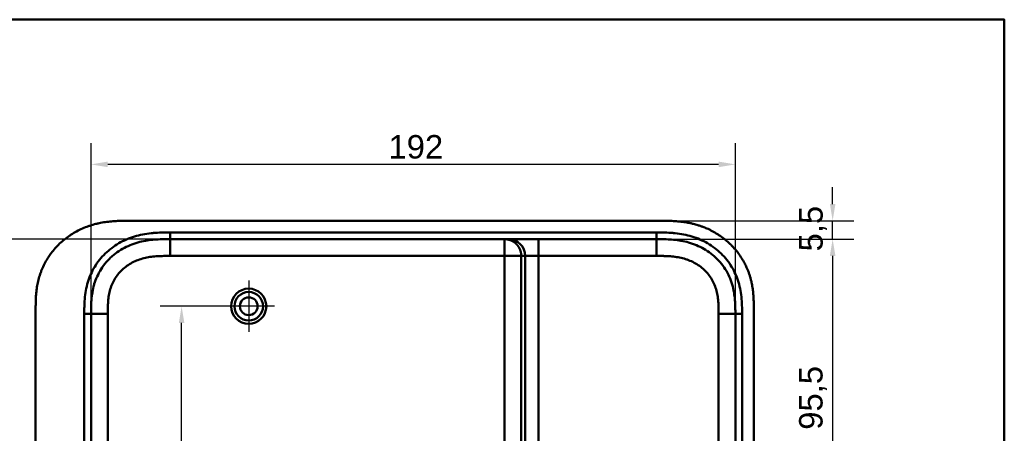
# Model space of a CAD drawing. Header units: millimetres. Extents: x 20 to 833, y 20 to 574.
# Tile 13 of 13: x 527 to 820, y 451 to 574. Entities that reach past the tile are written whole.
import ezdxf

# ---------------------------------------------------------------- set-up
doc = ezdxf.new("R2010")
doc.units = ezdxf.units.MM
doc.header["$LTSCALE"] = 2
for name, color, linetype, lineweight in [('Bemaßungen(DIN)', 7, 'Continuous', 25), ('Mittelpunktmarkierung(DIN)', 7, 'Continuous', 25), ('Sichtbare Kanten(DIN)', 7, 'Continuous', 50), ('Sichtbare tangentiale Kanten(DIN)', 7, 'Continuous', 50), ('Skizziergeometrie(DIN)', 7, 'Continuous', 50)]:
    doc.layers.add(name, color=color, linetype=linetype, lineweight=lineweight)
doc.styles.add('STANDARD-DIN~0', font='arial.ttf')
doc.dimstyles.new('CAD-LAN', dxfattribs={"dimscale": 2, "dimtxt": 3.5, "dimasz": 2.5, "dimexe": 3.175, "dimexo": 0, "dimgap": 0.8, "dimtad": 1, "dimrnd": 1e-08, "dimtxsty": 'STANDARD-DIN~0', "dimcen": 0.09, "dimdle": 10, "dimclrd": 250, "dimclre": 250, "dimclrt": 250, "dimadec": 0, "dimazin": 2, "dimtfac": 1, "dimtmove": 0, "dimatfit": 3, "dimfxl": 1, "dimtolj": 1, "dimtzin": 0, "dimlwd": 25, "dimlwe": 25, "dimarcsym": 0})

# ---------------------------------------------------------------- blocks, each defined once
blk = doc.blocks.new('Ränder Standardrahmen')
at = {"layer": 'Skizziergeometrie(DIN)', "flags": 128}
blk.add_lwpolyline([(10, 10), (10, 287), (410, 287), (410, 10), (10, 10)], dxfattribs=at)
blk = doc.blocks.new('*D8')
at = {"layer": 'Bemaßungen(DIN)', "color": 250, "linetype": 'Continuous', "lineweight": 25, "true_color": 0x3f3f3f, "transparency": 16777216}
for p, q in [((716.32, 508.49), (775.2, 508.49)), ((768.85, 503.49), (768.85, 417.99)), ((712.85, 412.99), (775.2, 412.99))]:
    blk.add_line(p, q, dxfattribs=at)
at = {"layer": 'Bemaßungen(DIN)', "color": 250, "linetype": 'Continuous', "true_color": 0x3f3f3f, "transparency": 16777216}
for points in [[(768.02, 503.49), (769.68, 503.49), (768.85, 508.49)], [(768.02, 417.99), (769.68, 417.99), (768.85, 412.99)]]:
    blk.add_solid(points, dxfattribs=at)
at = {"layer": 'Defpoints', "color": 0, "linetype": 'Continuous', "transparency": 16777216}
for p in [(716.32, 508.49), (712.85, 412.99), (768.85, 412.99)]:
    blk.add_point(p, dxfattribs=at)
at = {"layer": 'Bemaßungen(DIN)', "color": 250, "linetype": 'Continuous', "lineweight": 25, "true_color": 0x3f3f3f, "transparency": 16777216, "insert": (758.84, 451.62), "char_height": 7, "attachment_point": 1, "rotation": 90, "style": 'STANDARD-DIN~0'}
blk.add_mtext('\\A1;95,5', dxfattribs=at)
blk = doc.blocks.new('*D11')
at = {"layer": 'Bemaßungen(DIN)', "color": 250, "linetype": 'Continuous', "lineweight": 25, "true_color": 0x3f3f3f, "transparency": 16777216}
for p, q in [((594.85, 488.49), (568.5, 488.49)), ((574.85, 396.49), (574.85, 483.49)), ((712.85, 391.49), (568.5, 391.49))]:
    blk.add_line(p, q, dxfattribs=at)
at = {"layer": 'Bemaßungen(DIN)', "color": 250, "linetype": 'Continuous', "true_color": 0x3f3f3f, "transparency": 16777216}
for points in [[(574.02, 483.49), (575.68, 483.49), (574.85, 488.49)], [(574.02, 396.49), (575.68, 396.49), (574.85, 391.49)]]:
    blk.add_solid(points, dxfattribs=at)
at = {"layer": 'Defpoints', "color": 0, "linetype": 'Continuous', "transparency": 16777216}
for p in [(574.85, 488.49), (594.85, 488.49), (712.85, 391.49)]:
    blk.add_point(p, dxfattribs=at)
at = {"layer": 'Bemaßungen(DIN)', "color": 250, "linetype": 'Continuous', "lineweight": 25, "true_color": 0x3f3f3f, "transparency": 16777216, "insert": (566.1, 434.98), "char_height": 7, "attachment_point": 1, "rotation": 90, "style": 'STANDARD-DIN~0'}
blk.add_mtext('\\A1;97', dxfattribs=at)
blk = doc.blocks.new('*D16')
at = {"layer": 'Bemaßungen(DIN)', "color": 250, "linetype": 'Continuous', "lineweight": 25, "true_color": 0x3f3f3f, "transparency": 16777216}
for p, q in [((768.85, 518.99), (768.85, 523.99)), ((717.31, 513.99), (775.2, 513.99)), ((768.85, 508.49), (768.85, 513.99)), ((716.31, 508.49), (775.2, 508.49)), ((768.85, 503.49), (768.85, 498.49))]:
    blk.add_line(p, q, dxfattribs=at)
at = {"layer": 'Bemaßungen(DIN)', "color": 250, "linetype": 'Continuous', "true_color": 0x3f3f3f, "transparency": 16777216}
for points in [[(768.02, 518.99), (769.68, 518.99), (768.85, 513.99)], [(768.02, 503.49), (769.68, 503.49), (768.85, 508.49)]]:
    blk.add_solid(points, dxfattribs=at)
at = {"layer": 'Defpoints', "color": 0, "linetype": 'Continuous', "transparency": 16777216}
for p in [(717.31, 513.99), (768.85, 513.99), (716.31, 508.49)]:
    blk.add_point(p, dxfattribs=at)
at = {"layer": 'Bemaßungen(DIN)', "color": 250, "linetype": 'Continuous', "lineweight": 25, "true_color": 0x3f3f3f, "transparency": 16777216, "insert": (758.87, 504.84), "char_height": 7, "attachment_point": 1, "rotation": 90, "style": 'STANDARD-DIN~0'}
blk.add_mtext('\\A1;5,5', dxfattribs=at)
blk = doc.blocks.new('*D17')
at = {"layer": 'Bemaßungen(DIN)', "color": 250, "linetype": 'Continuous', "lineweight": 25, "true_color": 0x3f3f3f, "transparency": 16777216}
for p, q in [((547.85, 485.15), (547.85, 537.16)), ((739.85, 486.21), (739.85, 537.16)), ((734.85, 530.81), (552.85, 530.81))]:
    blk.add_line(p, q, dxfattribs=at)
at = {"layer": 'Bemaßungen(DIN)', "color": 250, "linetype": 'Continuous', "true_color": 0x3f3f3f, "transparency": 16777216}
for points in [[(552.85, 531.64), (552.85, 529.97), (547.85, 530.81)], [(734.85, 531.64), (734.85, 529.97), (739.85, 530.81)]]:
    blk.add_solid(points, dxfattribs=at)
at = {"layer": 'Defpoints', "color": 0, "linetype": 'Continuous', "transparency": 16777216}
for p in [(547.85, 530.81), (547.85, 485.15), (739.85, 486.21)]:
    blk.add_point(p, dxfattribs=at)
at = {"layer": 'Bemaßungen(DIN)', "color": 250, "linetype": 'Continuous', "lineweight": 25, "true_color": 0x3f3f3f, "transparency": 16777216, "insert": (636.48, 539.56), "char_height": 7, "attachment_point": 1, "style": 'STANDARD-DIN~0'}
blk.add_mtext('\\A1;192', dxfattribs=at)
blk = doc.blocks.new('*D18')
at = {"layer": 'Bemaßungen(DIN)', "color": 250, "linetype": 'Continuous', "lineweight": 25, "true_color": 0x3f3f3f, "transparency": 16777216}
for p, q in [((571.39, 508.49), (497.04, 508.49)), ((503.39, 503.49), (503.39, 279.49)), ((571.39, 274.49), (497.04, 274.49))]:
    blk.add_line(p, q, dxfattribs=at)
at = {"layer": 'Bemaßungen(DIN)', "color": 250, "linetype": 'Continuous', "true_color": 0x3f3f3f, "transparency": 16777216}
for points in [[(502.56, 503.49), (504.22, 503.49), (503.39, 508.49)], [(502.56, 279.49), (504.22, 279.49), (503.39, 274.49)]]:
    blk.add_solid(points, dxfattribs=at)
at = {"layer": 'Defpoints', "color": 0, "linetype": 'Continuous', "transparency": 16777216}
for p in [(571.39, 508.49), (503.39, 274.49), (571.39, 274.49)]:
    blk.add_point(p, dxfattribs=at)
at = {"layer": 'Bemaßungen(DIN)', "color": 250, "linetype": 'Continuous', "lineweight": 25, "true_color": 0x3f3f3f, "transparency": 16777216, "insert": (494.64, 383.71), "char_height": 7, "attachment_point": 1, "rotation": 90, "style": 'STANDARD-DIN~0'}
blk.add_mtext('\\A1;234', dxfattribs=at)

msp = doc.modelspace()

# ---------------------------------------------------------------- linework, layer by layer
at = {"layer": 'Mittelpunktmarkierung(DIN)', "linetype": 'Continuous'}
for p, q in [((594.8513, 496.1397), (594.8513, 480.8397)), ((602.5013, 488.4897), (587.2013, 488.4897))]:
    msp.add_line(p, q, dxfattribs=at)
at = {"layer": 'Sichtbare Kanten(DIN)'}
for p, q in [((717.3126, 513.9897), (559.3904, 513.9897)), ((671.0782, 508.4897), (571.3896, 508.4897)), ((672.2546, 508.4897), (671.0782, 508.4897)), ((681.2219, 508.4897), (672.2546, 508.4897)), ((716.3131, 508.4897), (681.2219, 508.4897)), ((716.3131, 508.4897), (716.3245, 508.4897)), ((531.3513, 487.2054), (531.3513, 295.7327)), ((745.3513, 295.7741), (745.3513, 487.2053))]:
    msp.add_line(p, q, dxfattribs=at)
for radius in [5.25, 4.25, 2.65]:
    msp.add_circle((594.8513, 488.4897), radius, dxfattribs=at)
for points, knots in [([(559.3904, 513.9897), (558.7952, 513.9902), (557.5971, 513.9893), (556.0808, 513.9532), (554.5532, 513.8717), (553.324, 513.7636), (551.7842, 513.5614), (550.5523, 513.3416), (549.0203, 512.986), (547.8044, 512.6345), (546.3056, 512.1077), (545.1272, 511.6156), (543.6898, 510.9124), (542.5722, 510.2801), (541.2253, 509.4059), (540.1915, 508.6412), (538.9631, 507.6092), (538.0349, 506.7255), (536.9506, 505.5552), (536.1469, 504.5698), (535.2279, 503.2849), (534.5634, 502.2181), (533.8247, 500.8449), (533.3082, 499.7185), (532.7559, 498.285), (532.3883, 497.1215), (532.0174, 495.6551), (531.7892, 494.4759), (531.5804, 493.0021), (531.4698, 491.8259), (531.3874, 490.3651), (531.3518, 488.9161), (531.3512, 487.7728), (531.3513, 487.2054)], [-0.999997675, -0.999997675, -0.999997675, -0.999997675, -0.958331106, -0.916664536, -0.895831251, -0.854164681, -0.833331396, -0.791664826, -0.770831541, -0.729164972, -0.708331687, -0.666665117, -0.645831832, -0.604165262, -0.583331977, -0.541665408, -0.520832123, -0.479165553, -0.458332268, -0.416665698, -0.395832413, -0.354165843, -0.333332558, -0.291665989, -0.270832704, -0.229166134, -0.208332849, -0.166666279, -0.145832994, -0.104166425, -0.08333314, -0.04166657, -0.000002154, -0.000002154, -0.000002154, -0.000002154]), ([(745.3513, 487.2053), (745.3514, 487.5039), (745.3511, 488.1029), (745.3456, 488.8561), (745.3328, 489.6127), (745.3155, 490.2207), (745.2815, 490.9839), (745.2436, 491.5956), (745.1682, 492.5144), (745.0665, 493.4341), (744.8787, 494.6594), (744.696, 495.573), (744.4783, 496.48), (744.3154, 497.0809), (744.0889, 497.8263), (743.8889, 498.4177), (743.6158, 499.1484), (743.379, 499.7261), (742.9966, 500.581), (742.5784, 501.4195), (741.8852, 502.6424), (741.2008, 503.6876), (740.2664, 504.9366), (739.4581, 505.8876), (738.3777, 507.0114), (737.4599, 507.856), (736.2526, 508.8395), (735.2412, 509.5674), (733.9267, 510.4005), (732.8369, 511.004), (731.5757, 511.6094), (730.7169, 511.9723), (729.8456, 512.3026), (729.2589, 512.5063), (728.3711, 512.7873), (727.4746, 513.0351), (726.2682, 513.3129), (725.3569, 513.4831), (724.4422, 513.6242), (723.8316, 513.7039), (723.0683, 513.7874), (722.4576, 513.8418), (721.6948, 513.8959), (721.0852, 513.9287), (720.1724, 513.964), (718.9611, 513.989), (717.91, 513.9902), (717.3126, 513.9897)], [-0.999997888, -0.999997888, -0.999997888, -0.999997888, -0.979164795, -0.958331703, -0.947915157, -0.927082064, -0.916665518, -0.895832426, -0.885415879, -0.854166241, -0.833333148, -0.80208351, -0.791666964, -0.770833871, -0.760417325, -0.739584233, -0.729167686, -0.708334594, -0.697918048, -0.666668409, -0.645835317, -0.604169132, -0.58333604, -0.541669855, -0.520836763, -0.479170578, -0.458337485, -0.416671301, -0.395838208, -0.354172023, -0.333338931, -0.302089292, -0.291672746, -0.270839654, -0.260423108, -0.229173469, -0.208340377, -0.177090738, -0.166674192, -0.1458411, -0.135424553, -0.114591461, -0.104174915, -0.083341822, -0.072925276, -0.041675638, -0.000009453, -0.000009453, -0.000009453, -0.000009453]), ([(547.8513, 486.2054), (547.8513, 486.8471), (547.8511, 487.4887), (547.8647, 488.1738), (547.88, 488.9441), (547.909, 489.6199), (547.9656, 490.3373), (548.0265, 491.1086), (548.1165, 491.864), (548.2481, 492.6256), (548.3858, 493.4224), (548.5668, 494.2072), (548.7935, 494.9706), (548.8081, 495.0195), (548.8231, 495.0694), (548.8385, 495.1197), (549.0698, 495.8762), (549.3447, 496.608), (549.666, 497.32), (550.0138, 498.0905), (550.4162, 498.837), (550.8695, 499.5507), (551.3247, 500.2673), (551.8325, 500.9526), (552.3861, 501.5983), (552.8006, 502.0816), (553.2411, 502.5434), (553.7052, 502.9813), (553.8596, 503.127), (554.0164, 503.2698), (554.1748, 503.4093), (554.8055, 503.9644), (555.4774, 504.4785), (556.1792, 504.9445), (556.8747, 505.4062), (557.6017, 505.8222), (558.351, 506.1896), (559.09, 506.552), (559.8516, 506.8676), (560.629, 507.1371), (561.3856, 507.3994), (562.1554, 507.6174), (562.9361, 507.7951), (563.6838, 507.9653), (564.4346, 508.0972), (565.1946, 508.1978), (565.9182, 508.2935), (566.633, 508.3595), (567.3843, 508.405), (567.7386, 508.4265), (568.0797, 508.4421), (568.429, 508.4542), (569.2628, 508.4832), (570.087, 508.4887), (570.9108, 508.4895), (571.0704, 508.4897), (571.23, 508.4897), (571.3896, 508.4897)], [0.00000268, 0.00000268, 0.00000268, 0.00000268, 0.19252186, 0.19252186, 0.19252186, 0.40897193, 0.40897193, 0.40897193, 0.64169322, 0.64169322, 0.64169322, 0.88517498, 0.88517498, 0.88517498, 0.90079341, 0.90079341, 0.90079341, 1.13580502, 1.13580502, 1.13580502, 1.39014482, 1.39014482, 1.39014482, 1.64553972, 1.64553972, 1.64553972, 1.83672874, 1.83672874, 1.83672874, 1.90034451, 1.90034451, 1.90034451, 2.15353437, 2.15353437, 2.15353437, 2.40444101, 2.40444101, 2.40444101, 2.65184988, 2.65184988, 2.65184988, 2.89262839, 2.89262839, 2.89262839, 3.12318283, 3.12318283, 3.12318283, 3.34270332, 3.34270332, 3.34270332, 3.44622235, 3.44622235, 3.44622235, 3.69340439, 3.69340439, 3.69340439, 3.74129206, 3.74129206, 3.74129206, 3.74129206]), ([(716.3245, 508.4897), (716.9545, 508.4897), (717.5991, 508.4895), (718.249, 508.4794), (718.9352, 508.4687), (719.6273, 508.4469), (720.3177, 508.4051), (721.049, 508.3608), (721.7785, 508.2941), (722.5018, 508.1986), (723.2651, 508.0978), (724.0215, 507.9649), (724.7693, 507.7945), (725.5529, 507.616), (726.3267, 507.3964), (727.0813, 507.1346), (727.8638, 506.863), (728.6258, 506.5461), (729.3611, 506.185), (730.1135, 505.8156), (730.8382, 505.4001), (731.5328, 504.9383), (732.2323, 504.4733), (732.9015, 503.9615), (733.5375, 503.4009), (734.1734, 502.8404), (734.774, 502.2319), (735.3236, 501.5902), (735.8789, 500.9418), (736.3852, 500.257), (736.8388, 499.5419), (737.2939, 498.8246), (737.6959, 498.0769), (738.0422, 497.3081), (738.3867, 496.5432), (738.6764, 495.7558), (738.9115, 494.9631), (739.1458, 494.1732), (739.3241, 493.3877), (739.4598, 492.5957), (739.5903, 491.8343), (739.6809, 491.0666), (739.741, 490.289), (739.7962, 489.5744), (739.8251, 488.8511), (739.8389, 488.129), (739.8513, 487.4806), (739.8514, 486.833), (739.8514, 486.2054)], [0, 0, 0, 0, 0.19022167, 0.19022167, 0.19022167, 0.39104591, 0.39104591, 0.39104591, 0.60377825, 0.60377825, 0.60377825, 0.82822173, 0.82822173, 0.82822173, 1.06338833, 1.06338833, 1.06338833, 1.30727824, 1.30727824, 1.30727824, 1.55682927, 1.55682927, 1.55682927, 1.80816011, 1.80816011, 1.80816011, 2.0594434, 2.0594434, 2.0594434, 2.31333138, 2.31333138, 2.31333138, 2.56802256, 2.56802256, 2.56802256, 2.82144619, 2.82144619, 2.82144619, 3.07398187, 3.07398187, 3.07398187, 3.31672886, 3.31672886, 3.31672886, 3.5398143, 3.5398143, 3.5398143, 3.74014872, 3.74014872, 3.74014872, 3.74014872])]:
    msp.add_open_spline(points, degree=3, knots=knots, dxfattribs=at)
for points in [[(547.8513, 296.7741), (547.8514, 391.4897), (547.8513, 486.2053)], [(739.8514, 486.2053), (739.8513, 391.4897), (739.8514, 296.7741)]]:
    msp.add_open_spline(points, degree=2, dxfattribs=at)
at = {"layer": 'Sichtbare tangentiale Kanten(DIN)'}
for p, q in [((571.3897, 503.4897), (571.3897, 508.4897)), ((571.3898, 508.4897), (571.3898, 510.4897)), ((671.0782, 503.4897), (671.0782, 508.4897)), ((681.2219, 503.4897), (681.2219, 508.4897)), ((716.3131, 508.4897), (716.3131, 510.4891)), ((716.3245, 508.4897), (716.3245, 503.4897)), ((571.3897, 503.4897), (671.0782, 503.4897)), ((671.0782, 503.4897), (671.0782, 279.4897)), ((676.06, 503.4897), (671.0782, 503.4897)), ((676.06, 503.4897), (677.2364, 503.4897)), ((676.06, 279.4897), (676.06, 503.4897)), ((677.2364, 503.4897), (677.2364, 279.4897)), ((677.2364, 503.4897), (681.2219, 503.4897)), ((681.2219, 503.4897), (716.3245, 503.4897)), ((681.2219, 279.4897), (681.2219, 503.4897)), ((547.8513, 486.2053), (545.8516, 486.2053)), ((552.8513, 486.2054), (547.8513, 486.2054)), ((739.8514, 486.2054), (734.8514, 486.2054)), ((739.8514, 486.2053), (741.8514, 486.2053))]:
    msp.add_line(p, q, dxfattribs=at)
for points, knots in [([(545.8768, 488.694), (545.9039, 489.6073), (545.9546, 490.4248), (546.0402, 491.2437), (546.0416, 491.2575), (546.0431, 491.2714), (546.0446, 491.2852), (546.1326, 492.115), (546.2601, 492.9546), (546.4325, 493.7789), (546.4339, 493.7856), (546.4353, 493.7923), (546.4367, 493.799), (546.6094, 494.6213), (546.8297, 495.4423), (547.0979, 496.2418), (547.0992, 496.2459), (547.1006, 496.25), (547.102, 496.254), (547.6376, 497.8473), (548.3751, 499.382), (549.2837, 500.7828), (550.1949, 502.1873), (551.304, 503.4952), (552.5402, 504.6292), (553.7862, 505.7722), (555.2033, 506.7766), (556.6824, 507.579), (558.1561, 508.3786), (559.758, 509.016), (561.3972, 509.4698), (561.4036, 509.4715), (561.41, 509.4733), (561.4165, 509.4751), (562.229, 509.6993), (563.0514, 509.8793), (563.8787, 510.0208), (563.8866, 510.0221), (563.8944, 510.0235), (563.9023, 510.0248), (564.7254, 510.1648), (565.5545, 510.2667), (566.3768, 510.337), (566.3913, 510.3382), (566.4057, 510.3394), (566.4201, 510.3407), (567.2284, 510.4087), (568.027, 510.4476), (568.8924, 510.4687), (568.906, 510.469), (568.9196, 510.4693), (568.9332, 510.4696), (569.778, 510.4895), (570.5838, 510.4897), (571.3898, 510.4897)], [0.24893164, 0.24893164, 0.24893164, 0.24893164, 0.50029894, 0.50029894, 0.50029894, 0.50454233, 0.50454233, 0.50454233, 0.7592332, 0.7592332, 0.7592332, 0.76130245, 0.76130245, 0.76130245, 1.01543002, 1.01543002, 1.01543002, 1.01671982, 1.01671982, 1.01671982, 1.52328492, 1.52328492, 1.52328492, 2.03122826, 2.03122826, 2.03122826, 2.54318464, 2.54318464, 2.54318464, 3.05327438, 3.05327438, 3.05327438, 3.0552733, 3.0552733, 3.0552733, 3.30807924, 3.30807924, 3.30807924, 3.31048253, 3.31048253, 3.31048253, 3.56198848, 3.56198848, 3.56198848, 3.56640263, 3.56640263, 3.56640263, 3.81370668, 3.81370668, 3.81370668, 3.81759917, 3.81759917, 3.81759917, 4.05938295, 4.05938295, 4.05938295, 4.05938295]), ([(716.3131, 510.4891), (716.5286, 510.489), (716.7441, 510.489), (716.9596, 510.4889), (717.1608, 510.4889), (717.3619, 510.4879), (717.563, 510.4867), (717.6636, 510.486), (717.7641, 510.4853), (717.8647, 510.4843), (718.1596, 510.4814), (718.4544, 510.4768), (718.7696, 510.4694), (718.7769, 510.4692), (718.7842, 510.4691), (718.7915, 510.4689), (719.6754, 510.448), (720.4745, 510.4087), (721.2827, 510.3407), (721.2971, 510.3394), (721.3116, 510.3382), (721.326, 510.337), (722.1483, 510.2667), (722.9774, 510.1648), (723.8006, 510.0248), (723.8085, 510.0235), (723.8164, 510.0221), (723.8243, 510.0208), (724.6516, 509.8793), (725.4738, 509.6993), (726.2864, 509.4751), (726.2928, 509.4733), (726.2992, 509.4715), (726.3056, 509.4698), (727.9448, 509.016), (729.5467, 508.3785), (731.0204, 507.579), (732.4995, 506.7765), (733.9166, 505.7722), (735.1626, 504.6292), (736.3988, 503.4952), (737.5079, 502.1873), (738.419, 500.7827), (739.3277, 499.3819), (740.0652, 497.8472), (740.6008, 496.254), (740.6022, 496.2499), (740.6035, 496.2459), (740.6049, 496.2418), (740.8731, 495.4423), (741.0934, 494.6212), (741.2661, 493.799), (741.2675, 493.7923), (741.2689, 493.7856), (741.2703, 493.7789), (741.4427, 492.9545), (741.5702, 492.115), (741.6582, 491.2852), (741.6597, 491.2713), (741.6611, 491.2575), (741.6626, 491.2437), (741.7481, 490.4248), (741.7981, 489.6082), (741.8248, 488.7321), (741.8252, 488.7194), (741.8255, 488.7067), (741.8259, 488.694), (741.8512, 487.8403), (741.8515, 487.0229), (741.8514, 486.2053)], [0, 0, 0, 0, 0.06465071, 0.06465071, 0.06465071, 0.12499689, 0.12499689, 0.12499689, 0.15516998, 0.15516998, 0.15516998, 0.24364975, 0.24364975, 0.24364975, 0.24568925, 0.24568925, 0.24568925, 0.49299602, 0.49299602, 0.49299602, 0.49740655, 0.49740655, 0.49740655, 0.74890198, 0.74890198, 0.74890198, 0.75131514, 0.75131514, 0.75131514, 1.00412488, 1.00412488, 1.00412488, 1.00611944, 1.00611944, 1.00611944, 1.51620829, 1.51620829, 1.51620829, 2.02816317, 2.02816317, 2.02816317, 2.53610502, 2.53610502, 2.53610502, 3.04266837, 3.04266837, 3.04266837, 3.04395812, 3.04395812, 3.04395812, 3.29808481, 3.29808481, 3.29808481, 3.3001542, 3.3001542, 3.3001542, 3.55484402, 3.55484402, 3.55484402, 3.55908766, 3.55908766, 3.55908766, 3.81045399, 3.81045399, 3.81045399, 3.81409867, 3.81409867, 3.81409867, 4.05935947, 4.05935947, 4.05935947, 4.05935947]), ([(552.8513, 486.2054), (552.8513, 486.4492), (552.8513, 486.6929), (552.8519, 486.9367), (552.8522, 487.0832), (552.8531, 487.2297), (552.8543, 487.3762), (552.8549, 487.4494), (552.8555, 487.5226), (552.8563, 487.5959), (552.8571, 487.6691), (552.8581, 487.7424), (552.8592, 487.8156), (552.8603, 487.8888), (552.8615, 487.962), (552.8629, 488.0353), (552.8687, 488.3477), (552.8773, 488.6613), (552.8916, 488.9809), (552.9055, 489.2931), (552.923, 489.5949), (552.9471, 489.9064), (552.9477, 489.9138), (552.9482, 489.9212), (552.9488, 489.9286), (552.9978, 490.5547), (553.0692, 491.1571), (553.1718, 491.7548), (553.1732, 491.7634), (553.1747, 491.772), (553.1762, 491.7806), (553.2791, 492.3751), (553.4143, 492.9671), (553.5864, 493.5464), (553.5876, 493.5507), (553.5889, 493.5549), (553.5902, 493.5592), (553.7631, 494.1393), (553.9749, 494.7127), (554.2242, 495.265), (554.4736, 495.8174), (554.7642, 496.3569), (555.09, 496.8697), (555.417, 497.3845), (555.7836, 497.8791), (556.1809, 498.3426), (556.5802, 498.8083), (557.0156, 499.2486), (557.4765, 499.6545), (557.9386, 500.0614), (558.431, 500.4378), (558.9436, 500.7782), (559.4577, 501.1195), (559.9974, 501.4281), (560.5508, 501.6995), (561.1055, 501.9716), (561.6815, 502.21), (562.2639, 502.412), (562.2672, 502.4132), (562.2706, 502.4143), (562.274, 502.4155), (562.8517, 502.6154), (563.4458, 502.7831), (564.0428, 502.9191), (564.0481, 502.9203), (564.0533, 502.9215), (564.0586, 502.9227), (564.6494, 503.0568), (565.244, 503.1606), (565.8451, 503.2402), (565.8541, 503.2414), (565.8631, 503.2426), (565.872, 503.2438), (566.469, 503.3222), (567.0625, 503.3763), (567.6832, 503.414), (567.6905, 503.4144), (567.6977, 503.4148), (567.7049, 503.4153), (568.0131, 503.4338), (568.3108, 503.4472), (568.6153, 503.4577), (568.9281, 503.4684), (569.2397, 503.4756), (569.5504, 503.4804), (570.1657, 503.4899), (570.778, 503.4899), (571.3897, 503.4897)], [0, 0, 0, 0, 0.07312901, 0.07312901, 0.07312901, 0.11708678, 0.11708678, 0.11708678, 0.13906566, 0.13906566, 0.13906566, 0.16104454, 0.16104454, 0.16104454, 0.18301563, 0.18301563, 0.18301563, 0.27670142, 0.27670142, 0.27670142, 0.36821229, 0.36821229, 0.36821229, 0.37037941, 0.37037941, 0.37037941, 0.55407516, 0.55407516, 0.55407516, 0.55671552, 0.55671552, 0.55671552, 0.73947938, 0.73947938, 0.73947938, 0.74082446, 0.74082446, 0.74082446, 0.92390478, 0.92390478, 0.92390478, 1.10705327, 1.10705327, 1.10705327, 1.29091486, 1.29091486, 1.29091486, 1.47566915, 1.47566915, 1.47566915, 1.66089288, 1.66089288, 1.66089288, 1.84660859, 1.84660859, 1.84660859, 2.03278254, 2.03278254, 2.03278254, 2.03386202, 2.03386202, 2.03386202, 2.21849793, 2.21849793, 2.21849793, 2.22012211, 2.22012211, 2.22012211, 2.40279546, 2.40279546, 2.40279546, 2.40552333, 2.40552333, 2.40552333, 2.58695897, 2.58695897, 2.58695897, 2.58907254, 2.58907254, 2.58907254, 2.67930728, 2.67930728, 2.67930728, 2.77201513, 2.77201513, 2.77201513, 2.95558788, 2.95558788, 2.95558788, 2.95558788]), ([(716.3245, 503.4897), (716.5596, 503.4897), (716.7948, 503.4897), (717.0299, 503.4891), (717.106, 503.489), (717.1821, 503.4887), (717.2582, 503.4885), (717.3343, 503.4882), (717.4104, 503.4877), (717.4865, 503.4872), (717.6386, 503.4863), (717.7908, 503.4852), (717.943, 503.4833), (718.0191, 503.4824), (718.0952, 503.4812), (718.1713, 503.48), (718.325, 503.4776), (718.4788, 503.4748), (718.6326, 503.4711), (718.7095, 503.4692), (718.7863, 503.467), (718.8632, 503.4648), (718.9401, 503.4625), (719.017, 503.4601), (719.097, 503.4573), (719.4097, 503.4465), (719.7075, 503.4329), (720.0154, 503.4142), (720.0226, 503.4138), (720.0298, 503.4133), (720.037, 503.4129), (720.6572, 503.3749), (721.2504, 503.3204), (721.847, 503.2417), (721.8559, 503.2405), (721.8648, 503.2393), (721.8737, 503.2381), (722.4744, 503.158), (723.0687, 503.0539), (723.659, 502.9194), (723.6642, 502.9182), (723.6694, 502.917), (723.6746, 502.9158), (724.2712, 502.7793), (724.8648, 502.6112), (725.4419, 502.4109), (725.4453, 502.4098), (725.4486, 502.4086), (725.452, 502.4074), (726.0338, 502.2051), (726.6093, 501.9663), (727.1634, 501.6939), (727.7162, 501.4222), (728.255, 501.1135), (728.7685, 500.7719), (729.2807, 500.4312), (729.7727, 500.0544), (730.234, 499.6477), (730.694, 499.242), (731.1291, 498.8014), (731.5277, 498.3358), (731.9243, 497.8725), (732.2903, 497.378), (732.6168, 496.8633), (732.942, 496.3507), (733.2322, 495.8114), (733.4811, 495.2593), (733.73, 494.7074), (733.9414, 494.1342), (734.114, 493.5544), (734.1153, 493.5501), (734.1165, 493.5459), (734.1178, 493.5416), (734.2895, 492.9626), (734.4244, 492.3711), (734.5272, 491.7769), (734.5287, 491.7683), (734.5302, 491.7597), (734.5316, 491.7511), (734.634, 491.1538), (734.7052, 490.5517), (734.7541, 489.926), (734.7547, 489.9186), (734.7553, 489.9112), (734.7559, 489.9039), (734.7799, 489.5926), (734.7973, 489.2911), (734.8108, 488.9823), (734.8247, 488.6648), (734.8339, 488.3491), (734.84, 488.034), (734.8518, 487.4228), (734.8517, 486.8132), (734.8514, 486.2054)], [3.87953957, 3.87953957, 3.87953957, 3.87953957, 3.95007965, 3.95007965, 3.95007965, 3.97290829, 3.97290829, 3.97290829, 3.99573693, 3.99573693, 3.99573693, 4.04139421, 4.04139421, 4.04139421, 4.06422285, 4.06422285, 4.06422285, 4.11036486, 4.11036486, 4.11036486, 4.13343586, 4.13343586, 4.13343586, 4.15650686, 4.15650686, 4.15650686, 4.24669156, 4.24669156, 4.24669156, 4.24879088, 4.24879088, 4.24879088, 4.43011971, 4.43011971, 4.43011971, 4.43283238, 4.43283238, 4.43283238, 4.61539337, 4.61539337, 4.61539337, 4.61700912, 4.61700912, 4.61700912, 4.8015249, 4.8015249, 4.8015249, 4.802599, 4.802599, 4.802599, 4.98864673, 4.98864673, 4.98864673, 5.17423718, 5.17423718, 5.17423718, 5.35933373, 5.35933373, 5.35933373, 5.54395657, 5.54395657, 5.54395657, 5.72768588, 5.72768588, 5.72768588, 5.91070517, 5.91070517, 5.91070517, 6.09366166, 6.09366166, 6.09366166, 6.09500382, 6.09500382, 6.09500382, 6.27765029, 6.27765029, 6.27765029, 6.28029351, 6.28029351, 6.28029351, 6.46386324, 6.46386324, 6.46386324, 6.4660269, 6.4660269, 6.4660269, 6.55747681, 6.55747681, 6.55747681, 6.65152469, 6.65152469, 6.65152469, 6.83396136, 6.83396136, 6.83396136, 6.83396136]), ([(545.8516, 486.2054), (545.8516, 486.3279), (545.8516, 486.4505), (545.8516, 486.674), (545.8516, 486.7751), (545.8521, 486.9771), (545.8525, 487.0781), (545.8557, 487.6841), (545.8619, 488.1893), (545.8768, 488.694)], [0, 0, 0, 0, 0.036765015, 0.036765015, 0.067074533, 0.067074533, 0.097384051, 0.097384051, 0.248931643, 0.248931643, 0.248931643, 0.248931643])]:
    msp.add_open_spline(points, degree=3, knots=knots, dxfattribs=at)
for points, degree in [([(571.3898, 510.4897), (619.6975, 510.4897), (668.0052, 510.4897), (716.3131, 510.4891)], 3), ([(671.0782, 508.4897), (671.1814, 508.4897), (671.3865, 508.4844), (671.6903, 508.4611), (672.0865, 508.4), (672.5646, 508.2761), (673.0229, 508.1074), (673.459, 507.8962), (673.8704, 507.6451), (674.2545, 507.3566), (674.6089, 507.0333), (674.9311, 506.6776), (675.2185, 506.2921), (675.4687, 505.8792), (675.6791, 505.4415), (675.8472, 504.9815), (675.9706, 504.5017), (676.0315, 504.104), (676.0548, 503.7991), (676.06, 503.5932), (676.06, 503.4897)], 5), ([(672.2546, 508.4897), (675.006, 508.4897), (677.2364, 506.2511), (677.2364, 503.4897)], 3), ([(545.8513, 296.7741), (545.8514, 359.9178), (545.8514, 423.0614), (545.8516, 486.2053)], 3), ([(552.8513, 296.774), (552.8514, 359.9177), (552.8514, 423.0614), (552.8513, 486.2054)], 3), ([(734.8514, 486.2054), (734.8514, 423.0617), (734.8514, 359.9179), (734.8514, 296.774)], 3), ([(741.8514, 486.2053), (741.8514, 423.0617), (741.8514, 359.918), (741.8511, 296.7741)], 3)]:
    msp.add_open_spline(points, degree=degree, dxfattribs=at)

# ---------------------------------------------------------------- block references
at = {"xscale": 2, "yscale": 2, "zscale": 2}
msp.add_blockref('Ränder Standardrahmen', (0, 0), dxfattribs=at)

# ---------------------------------------------------------------- dimensions: what is measured, and where the dimension line sits
at = {"layer": 'Bemaßungen(DIN)', "color": 250, "linetype": 'Continuous', "lineweight": 25, "true_color": 0x3f3f3f}
for base, p1, p2, angle, override, picture, middle in [((547.8513, 530.8075), (739.8514, 486.2054), (547.8513, 485.147), 180, {"dimgap": 0.8, "dimdec": 2, "dimtol": 0, "dimlim": 0, "dimtp": 0, "dimtm": 0, "dimtdec": 2, "dimtofl": 0, "dimatfit": 1}, '*D17', (643.8514, 530.8075)), ((768.8513, 513.9897), (716.3131, 508.4897), (717.3126, 513.9897), 90, {"dimgap": 0.8, "dimdec": 2, "dimtol": 0, "dimlim": 0, "dimtp": 0, "dimtm": 0, "dimtdec": 2, "dimtofl": 1, "dimatfit": 1}, '*D16', (768.8513, 511.2397)), ((503.3896, 274.4897), (571.3896, 508.4897), (571.3896, 274.4897), 90, {"dimgap": 0.8, "dimdec": 2, "dimtol": 0, "dimlim": 0, "dimtp": 0, "dimtm": 0, "dimtdec": 2, "dimtofl": 0, "dimatfit": 1}, '*D18', (503.3896, 391.4897)), ((768.8513, 412.9897), (716.3245, 508.4897), (712.8513, 412.9897), 90, {"dimgap": 0.8, "dimdec": 2, "dimtol": 0, "dimlim": 0, "dimtp": 0, "dimtm": 0, "dimtdec": 2, "dimtofl": 0, "dimatfit": 1}, '*D8', (768.8513, 460.7397)), ((574.8513, 488.4897), (712.8513, 391.4897), (594.8513, 488.4897), 90, {"dimgap": 0.8, "dimdec": 2, "dimtol": 0, "dimlim": 0, "dimtp": 0, "dimtm": 0, "dimtdec": 2, "dimtofl": 0, "dimatfit": 1}, '*D11', (574.8513, 439.9897))]:
    dim = msp.add_linear_dim(base=base, p1=p1, p2=p2, angle=angle, dimstyle='CAD-LAN', override=override, dxfattribs=at)
    dim.commit()
    dim.dimension.update_dxf_attribs({"geometry": picture, "text_midpoint": middle, "dimtype": 160})

doc.saveas('drawing.dxf')
